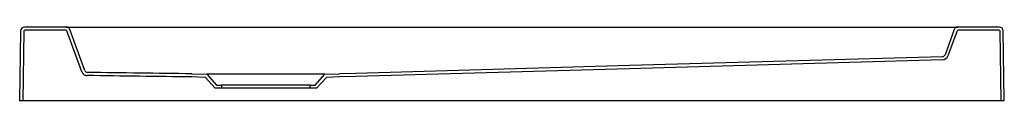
# Model space of a CAD drawing. Header units: millimetres. Extents: x 3775.05 to 3776.05, y 2347.71 to 2347.78.
import ezdxf

# ---------------------------------------------------------------- set-up
doc = ezdxf.new("R2010")
doc.units = ezdxf.units.MM
doc.layers.add('SANINDUSA', color=3, linetype='Continuous')

msp = doc.modelspace()

# ---------------------------------------------------------------- linework, layer by layer
at = {"layer": 'SANINDUSA'}
for p, q in [((3775.0933, 2347.7808), (3775.0511, 2347.7808)), ((3775.0933, 2347.7808), (3775.1069, 2347.7808)), ((3775.1069, 2347.7808), (3775.9854, 2347.7808)), ((3775.9854, 2347.7808), (3775.9989, 2347.7808)), ((3776.0411, 2347.7808), (3775.9989, 2347.7808)), ((3775.0471, 2347.7769), (3775.0461, 2347.7058)), ((3775.0503, 2347.7766), (3775.0493, 2347.7058)), ((3775.0932, 2347.7776), (3775.0513, 2347.7776)), ((3775.1092, 2347.7355), (3775.0941, 2347.7769)), ((3775.1122, 2347.7368), (3775.0971, 2347.7782)), ((3775.9952, 2347.7782), (3775.9859, 2347.7527)), ((3775.9981, 2347.7769), (3775.9889, 2347.7515)), ((3776.0409, 2347.7776), (3775.9991, 2347.7776)), ((3776.0429, 2347.7058), (3776.0419, 2347.7766)), ((3776.0461, 2347.7058), (3776.0451, 2347.7769)), ((3775.2211, 2347.7334), (3775.2361, 2347.7329)), ((3775.2347, 2347.7297), (3775.2211, 2347.7302)), ((3775.3561, 2347.7329), (3775.2361, 2347.7329)), ((3775.2361, 2347.7329), (3775.2461, 2347.7219)), ((3775.3461, 2347.7219), (3775.3561, 2347.7329)), ((3775.3561, 2347.7329), (3775.3711, 2347.7334)), ((3775.3713, 2347.7302), (3775.3576, 2347.7297)), ((3775.2447, 2347.7187), (3775.2347, 2347.7297)), ((3775.2461, 2347.7219), (3775.2511, 2347.7219)), ((3775.2511, 2347.7219), (3775.2511, 2347.7187)), ((3775.3411, 2347.7219), (3775.2511, 2347.7219)), ((3775.3411, 2347.7187), (3775.3411, 2347.7219)), ((3775.3411, 2347.7219), (3775.3461, 2347.7219)), ((3775.3576, 2347.7297), (3775.3475, 2347.7187)), ((3775.2511, 2347.7187), (3775.2447, 2347.7187)), ((3775.3411, 2347.7187), (3775.2511, 2347.7187)), ((3775.3475, 2347.7187), (3775.3411, 2347.7187)), ((3775.0493, 2347.7058), (3775.0461, 2347.7058)), ((3775.0503, 2347.7058), (3775.0493, 2347.7058)), ((3776.0419, 2347.7058), (3775.0503, 2347.7058)), ((3776.0429, 2347.7058), (3776.0419, 2347.7058)), ((3776.0461, 2347.7058), (3776.0429, 2347.7058))]:
    msp.add_line(p, q, dxfattribs=at)
at = {"layer": 'SANINDUSA', "flags": 128}
for points in [[(3775.9832, 2347.7507), (3775.6655, 2347.7417), (3775.3876, 2347.7338), (3775.3711, 2347.7334)], [(3775.9834, 2347.7476), (3775.6651, 2347.7385), (3775.3873, 2347.7306), (3775.3713, 2347.7302)]]:
    msp.add_lwpolyline(points, dxfattribs=at)
at = {"layer": 'SANINDUSA'}
for centre, radius, start, end in [((3775.0511, 2347.7768), 0.004, 90, 179.2), ((3775.0933, 2347.7768), 0.004, 20, 90), ((3775.9989, 2347.7768), 0.004, 90, 160), ((3776.0411, 2347.7768), 0.004, 0.8, 90), ((3775.0513, 2347.7766), 0.001, 90, 179.2), ((3775.0932, 2347.7766), 0.001, 20, 90), ((3775.9991, 2347.7766), 0.001, 90, 160), ((3776.0409, 2347.7766), 0.001, 0.8, 90), ((3775.9831, 2347.7537), 0.003, 271.6259, 340), ((3775.9832, 2347.7536), 0.006, 271.6259, 340), ((3775.1148, 2347.7376), 0.006, 199.9995, 269.2154), ((3775.115, 2347.7378), 0.003, 200, 269.242)]:
    msp.add_arc(centre, radius, start, end, dxfattribs=at)
for points, knots in [([(3775.1092, 2347.7355), (3775.1094, 2347.735), (3775.1097, 2347.7344), (3775.1103, 2347.7337), (3775.1105, 2347.7335), (3775.1109, 2347.7331), (3775.1111, 2347.7329), (3775.1116, 2347.7325), (3775.1119, 2347.7324), (3775.1124, 2347.7321), (3775.1127, 2347.732), (3775.1133, 2347.7318), (3775.1136, 2347.7317), (3775.1142, 2347.7316), (3775.1145, 2347.7316), (3775.1148, 2347.7316)], [0, 0, 0, 0, 0.25, 0.25, 0.375, 0.375, 0.5, 0.5, 0.625, 0.625, 0.75, 0.75, 0.875, 0.875, 1, 1, 1, 1]), ([(3775.2211, 2347.7302), (3775.2034, 2347.7304), (3775.1856, 2347.7306), (3775.1502, 2347.7311), (3775.1325, 2347.7313), (3775.1148, 2347.7316)], [0, 0, 0, 0, 0.5, 0.5, 1, 1, 1, 1]), ([(3775.2211, 2347.7334), (3775.2034, 2347.7336), (3775.1857, 2347.7338), (3775.1503, 2347.7343), (3775.1326, 2347.7345), (3775.1149, 2347.7348)], [0, 0, 0, 0, 0.5, 0.5, 1, 1, 1, 1])]:
    msp.add_open_spline(points, degree=3, knots=knots, dxfattribs=at)

doc.saveas('drawing.dxf')
